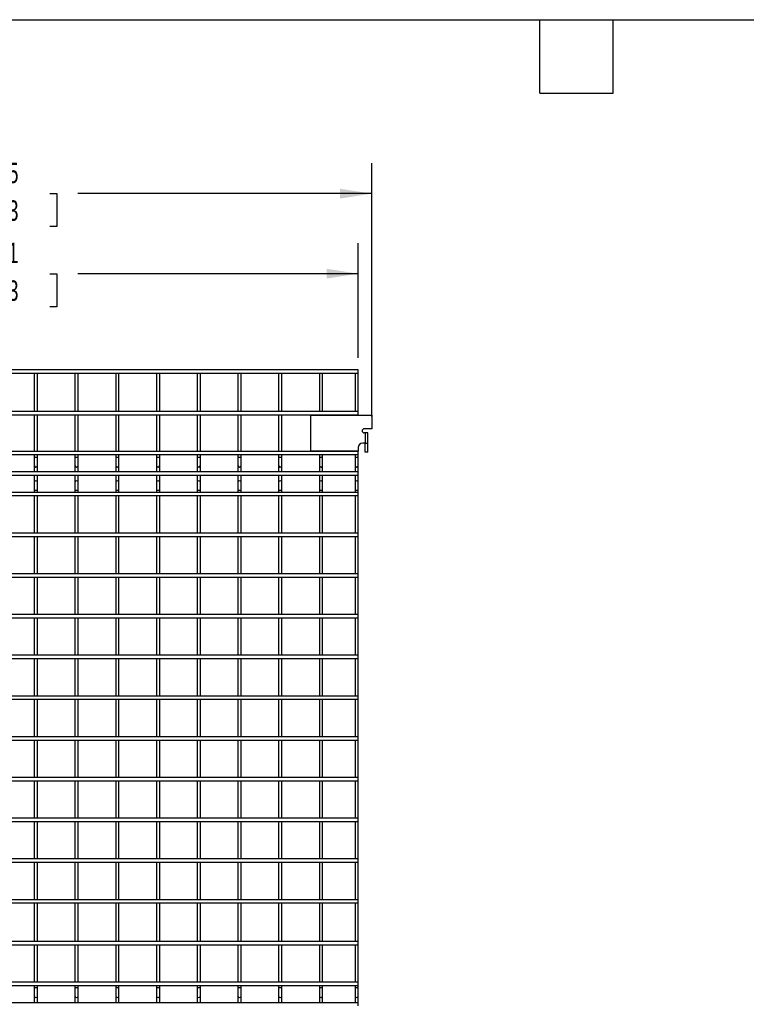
# Model space of a CAD drawing. Header units: inches. Extents: x 0.2 to 10.8, y 0.2 to 8.2.
# Tile 5 of 27: x 3.2 to 6.2, y 4.2 to 8.2. Entities that reach past the tile are written whole.
import ezdxf

# ---------------------------------------------------------------- set-up
doc = ezdxf.new("R2010")
doc.units = ezdxf.units.IN
doc.header["$MEASUREMENT"] = 0
doc.layers.add('DIMENSIONS', color=140, linetype='Continuous', lineweight=25)
doc.layers.add('TEXT', color=140, linetype='Continuous', lineweight=25)
doc.styles.add('SLDTEXTSTYLE0', font='TXT', dxfattribs={"width": 0.7})
doc.dimstyles.new('SLDDIMSTYLE0', dxfattribs={"dimtxt": 0.084961, "dimasz": 0.13, "dimexe": 0, "dimexo": 0.0625, "dimgap": 0.02124, "dimtad": 0, "dimtih": 1, "dimtoh": 1, "dimlfac": 12, "dimrnd": 1e-09, "dimzin": 12, "dimdsep": 46, "dimtxsty": 'SLDTEXTSTYLE0', "dimsah": 1, "dimcen": 0.09, "dimadec": 0, "dimazin": 3, "dimtfac": 1, "dimtofl": 0, "dimtmove": 0, "dimatfit": 3, "dimfxl": 0, "dimfrac": 2, "dimtolj": 1, "dimtzin": 12, "dimarcsym": 0})

# ---------------------------------------------------------------- blocks, each defined once
blk = doc.blocks.new('_D')
at = {"layer": 'DIMENSIONS'}
for p, q in [((1.781, 6.867), (1.781, 7.3357)), ((4.6068, 6.867), (4.6068, 7.3357)), ((1.781, 7.2107), (2.9063, 7.2107)), ((3.0214, 7.2107), (2.9929, 7.2107)), ((2.9929, 7.2107), (2.9929, 7.0756)), ((3.3446, 7.2107), (3.3731, 7.2107)), ((3.3731, 7.2107), (3.3731, 7.0756)), ((4.6068, 7.2107), (3.4597, 7.2107)), ((2.9929, 7.0756), (3.0214, 7.0756)), ((3.3731, 7.0756), (3.3446, 7.0756))]:
    blk.add_line(p, q, dxfattribs=at)
for points in [[(1.781, 7.2107), (1.911, 7.1907), (1.911, 7.2307)], [(4.6068, 7.2107), (4.4768, 7.2307), (4.4768, 7.1907)]]:
    blk.add_solid(points, dxfattribs=at)
at = {"layer": 'DIMENSIONS', "char_height": 0.08333, "attachment_point": 1, "style": 'SLDTEXTSTYLE0'}
for s, insert in [('33.91', (3.0214, 7.3371)), ('861.3', (3.0214, 7.1831))]:
    blk.add_mtext(s, dxfattribs=dict(at, insert=insert))
blk = doc.blocks.new('_D_1')
at = {"layer": 'DIMENSIONS'}
for p, q in [((1.7252, 6.6258), (1.7252, 7.6632)), ((4.6625, 6.6258), (4.6625, 7.6632)), ((1.7252, 7.5382), (2.9063, 7.5382)), ((3.0214, 7.5382), (2.9929, 7.5382)), ((2.9929, 7.5382), (2.9929, 7.4032)), ((3.3446, 7.5382), (3.3731, 7.5382)), ((3.3731, 7.5382), (3.3731, 7.4032)), ((4.6625, 7.5382), (3.4597, 7.5382)), ((2.9929, 7.4032), (3.0214, 7.4032)), ((3.3731, 7.4032), (3.3446, 7.4032))]:
    blk.add_line(p, q, dxfattribs=at)
for points in [[(1.7252, 7.5382), (1.8552, 7.5182), (1.8552, 7.5582)], [(4.6625, 7.5382), (4.5325, 7.5582), (4.5325, 7.5182)]]:
    blk.add_solid(points, dxfattribs=at)
at = {"layer": 'DIMENSIONS', "char_height": 0.08333, "attachment_point": 1, "style": 'SLDTEXTSTYLE0'}
for s, insert in [('35.25', (3.0214, 7.6646)), ('895.3', (3.0214, 7.5106))]:
    blk.add_mtext(s, dxfattribs=dict(at, insert=insert))

msp = doc.modelspace()

# ---------------------------------------------------------------- linework, layer by layer
for p, q in [((4.60678, 6.81696), (1.78095, 6.81696)), ((4.60678, 6.80363), (4.60678, 6.81696)), ((1.78095, 6.80363), (4.60678, 6.80363)), ((3.28095, 6.80363), (3.28095, 6.64613)), ((3.29428, 6.64613), (3.29428, 6.80363)), ((3.44762, 6.80363), (3.44762, 6.64613)), ((3.46095, 6.64613), (3.46095, 6.80363)), ((3.61428, 6.80363), (3.61428, 6.64613)), ((3.62762, 6.64613), (3.62762, 6.80363)), ((3.78095, 6.80363), (3.78095, 6.64613)), ((3.79428, 6.64613), (3.79428, 6.80363)), ((3.94762, 6.80363), (3.94762, 6.64613)), ((3.96095, 6.64613), (3.96095, 6.80363)), ((4.11428, 6.80363), (4.11428, 6.64613)), ((4.12762, 6.64613), (4.12762, 6.80363)), ((4.28095, 6.80363), (4.28095, 6.64613)), ((4.29428, 6.64613), (4.29428, 6.80363)), ((4.44762, 6.80363), (4.44762, 6.64613)), ((4.46095, 6.64613), (4.46095, 6.80363)), ((4.59345, 6.80363), (4.59345, 6.64613)), ((4.60678, 6.64613), (4.60678, 6.80363)), ((4.60678, 6.64613), (1.78095, 6.64613)), ((1.78095, 6.63279), (4.60678, 6.63279)), ((3.28095, 6.63279), (3.28095, 6.48363)), ((3.29428, 6.48363), (3.29428, 6.63279)), ((3.44762, 6.63279), (3.44762, 6.48363)), ((3.46095, 6.48363), (3.46095, 6.63279)), ((3.61428, 6.63279), (3.61428, 6.48363)), ((3.62762, 6.48363), (3.62762, 6.63279)), ((3.78095, 6.63279), (3.78095, 6.48363)), ((3.79428, 6.48363), (3.79428, 6.63279)), ((3.94762, 6.63279), (3.94762, 6.48363)), ((3.96095, 6.48363), (3.96095, 6.63279)), ((4.11428, 6.63279), (4.11428, 6.48363)), ((4.12762, 6.48363), (4.12762, 6.63279)), ((4.28095, 6.63279), (4.28095, 6.48363)), ((4.29428, 6.48363), (4.29428, 6.63279)), ((4.41253, 6.48498), (4.41253, 6.63206)), ((4.41253, 6.63206), (4.66253, 6.63206)), ((4.44762, 6.63279), (4.44762, 6.63206)), ((4.46095, 6.63206), (4.46095, 6.63279)), ((4.59345, 6.63279), (4.59345, 6.63206)), ((4.60678, 6.63279), (4.60678, 6.64613)), ((4.60678, 6.63206), (4.60678, 6.63279)), ((4.66253, 6.63206), (4.66253, 6.57581)), ((4.66253, 6.57581), (4.63087, 6.57581)), ((4.63453, 6.55915), (4.63087, 6.55915)), ((4.63453, 6.55915), (4.63453, 6.51748)), ((4.6457, 6.55915), (4.63453, 6.55915)), ((4.6457, 6.51748), (4.6457, 6.55915)), ((4.60678, 6.49931), (4.60678, 6.48498)), ((4.63453, 6.51748), (4.62495, 6.51748)), ((4.63453, 6.51748), (4.6457, 6.51748)), ((4.63453, 6.48098), (4.63453, 6.51748)), ((4.6457, 6.48098), (4.6457, 6.51748)), ((4.60678, 6.48363), (1.78095, 6.48363)), ((1.78095, 6.47029), (4.60678, 6.47029)), ((3.28095, 6.47029), (3.28095, 6.45913)), ((3.28095, 6.45913), (3.28095, 6.42621)), ((3.28762, 6.45913), (3.28095, 6.45913)), ((3.29428, 6.45913), (3.28762, 6.45913)), ((3.29428, 6.45913), (3.29428, 6.47029)), ((3.29428, 6.42621), (3.29428, 6.45913)), ((3.44762, 6.47029), (3.44762, 6.45913)), ((3.44762, 6.45913), (3.44762, 6.42621)), ((3.45428, 6.45913), (3.44762, 6.45913)), ((3.46095, 6.45913), (3.45428, 6.45913)), ((3.46095, 6.45913), (3.46095, 6.47029)), ((3.46095, 6.42621), (3.46095, 6.45913)), ((3.61428, 6.47029), (3.61428, 6.45913)), ((3.61428, 6.45913), (3.61428, 6.42621)), ((3.62095, 6.45913), (3.61428, 6.45913)), ((3.62762, 6.45913), (3.62095, 6.45913)), ((3.62762, 6.45913), (3.62762, 6.47029)), ((3.62762, 6.42621), (3.62762, 6.45913)), ((3.78095, 6.47029), (3.78095, 6.45913)), ((3.78095, 6.45913), (3.78095, 6.42621)), ((3.78762, 6.45913), (3.78095, 6.45913)), ((3.79428, 6.45913), (3.78762, 6.45913)), ((3.79428, 6.45913), (3.79428, 6.47029)), ((3.79428, 6.42621), (3.79428, 6.45913)), ((3.94762, 6.47029), (3.94762, 6.45913)), ((3.94762, 6.45913), (3.94762, 6.42621)), ((3.95428, 6.45913), (3.94762, 6.45913)), ((3.96095, 6.45913), (3.95428, 6.45913)), ((3.96095, 6.45913), (3.96095, 6.47029)), ((3.96095, 6.42621), (3.96095, 6.45913)), ((4.11428, 6.47029), (4.11428, 6.45913)), ((4.11428, 6.45913), (4.11428, 6.42621)), ((4.12095, 6.45913), (4.11428, 6.45913)), ((4.12762, 6.45913), (4.12095, 6.45913)), ((4.12762, 6.45913), (4.12762, 6.47029)), ((4.12762, 6.42621), (4.12762, 6.45913)), ((4.28095, 6.47029), (4.28095, 6.45913)), ((4.28095, 6.45913), (4.28095, 6.42621)), ((4.28762, 6.45913), (4.28095, 6.45913)), ((4.29428, 6.45913), (4.28762, 6.45913)), ((4.29428, 6.45913), (4.29428, 6.47029)), ((4.29428, 6.42621), (4.29428, 6.45913)), ((4.60678, 6.48498), (4.41253, 6.48498)), ((4.44762, 6.48498), (4.44762, 6.48363)), ((4.44762, 6.47029), (4.44762, 6.45913)), ((4.44762, 6.45913), (4.44762, 6.42621)), ((4.45428, 6.45913), (4.44762, 6.45913)), ((4.46095, 6.45913), (4.45428, 6.45913)), ((4.46095, 6.48363), (4.46095, 6.48498)), ((4.46095, 6.45913), (4.46095, 6.47029)), ((4.46095, 6.42621), (4.46095, 6.45913)), ((4.59345, 6.48498), (4.59345, 6.48363)), ((4.59345, 6.47029), (4.59345, 6.45913)), ((4.59345, 6.45913), (4.59345, 6.42621)), ((4.60012, 6.45913), (4.59345, 6.45913)), ((4.60678, 6.45913), (4.60012, 6.45913)), ((4.60678, 6.48363), (4.60678, 6.48498)), ((4.60678, 6.47029), (4.60678, 6.48363)), ((4.60678, 6.45913), (4.60678, 6.47029)), ((4.60678, 6.42621), (4.60678, 6.45913)), ((4.6457, 6.48098), (4.63453, 6.48098)), ((3.28095, 6.42621), (3.28095, 6.39969)), ((3.29428, 6.39969), (3.29428, 6.42621)), ((3.44762, 6.42621), (3.44762, 6.39969)), ((3.46095, 6.39969), (3.46095, 6.42621)), ((3.61428, 6.42621), (3.61428, 6.39969)), ((3.62762, 6.39969), (3.62762, 6.42621)), ((3.78095, 6.42621), (3.78095, 6.39969)), ((3.79428, 6.39969), (3.79428, 6.42621)), ((3.94762, 6.42621), (3.94762, 6.39969)), ((3.96095, 6.39969), (3.96095, 6.42621)), ((4.11428, 6.42621), (4.11428, 6.39969)), ((4.12762, 6.39969), (4.12762, 6.42621)), ((4.28095, 6.42621), (4.28095, 6.39969)), ((4.29428, 6.39969), (4.29428, 6.42621)), ((4.44762, 6.42621), (4.44762, 6.39969)), ((4.46095, 6.39969), (4.46095, 6.42621)), ((4.59345, 6.42621), (4.59345, 6.39969)), ((4.60678, 6.39969), (4.60678, 6.42621)), ((4.60678, 6.39969), (1.78095, 6.39969)), ((1.78095, 6.38636), (4.60678, 6.38636)), ((3.28095, 6.38636), (3.28095, 6.35646)), ((3.29428, 6.35646), (3.29428, 6.38636)), ((3.44762, 6.38636), (3.44762, 6.35646)), ((3.46095, 6.35646), (3.46095, 6.38636)), ((3.61428, 6.38636), (3.61428, 6.35646)), ((3.62762, 6.35646), (3.62762, 6.38636)), ((3.78095, 6.38636), (3.78095, 6.35646)), ((3.79428, 6.35646), (3.79428, 6.38636)), ((3.94762, 6.38636), (3.94762, 6.35646)), ((3.96095, 6.35646), (3.96095, 6.38636)), ((4.11428, 6.38636), (4.11428, 6.35646)), ((4.12762, 6.35646), (4.12762, 6.38636)), ((4.28095, 6.38636), (4.28095, 6.35646)), ((4.29428, 6.35646), (4.29428, 6.38636)), ((4.44762, 6.38636), (4.44762, 6.35646)), ((4.46095, 6.35646), (4.46095, 6.38636)), ((4.59345, 6.38636), (4.59345, 6.35646)), ((4.60678, 6.38636), (4.60678, 6.39969)), ((4.60678, 6.35646), (4.60678, 6.38636)), ((3.28095, 6.35646), (3.28095, 6.32354)), ((3.29428, 6.32354), (3.29428, 6.35646)), ((3.44762, 6.35646), (3.44762, 6.32354)), ((3.46095, 6.32354), (3.46095, 6.35646)), ((3.61428, 6.35646), (3.61428, 6.32354)), ((3.62762, 6.32354), (3.62762, 6.35646)), ((3.78095, 6.35646), (3.78095, 6.32354)), ((3.79428, 6.32354), (3.79428, 6.35646)), ((3.94762, 6.35646), (3.94762, 6.32354)), ((3.96095, 6.32354), (3.96095, 6.35646)), ((4.11428, 6.35646), (4.11428, 6.32354)), ((4.12762, 6.32354), (4.12762, 6.35646)), ((4.28095, 6.35646), (4.28095, 6.32354)), ((4.29428, 6.32354), (4.29428, 6.35646)), ((4.44762, 6.35646), (4.44762, 6.32354)), ((4.46095, 6.32354), (4.46095, 6.35646)), ((4.59345, 6.35646), (4.59345, 6.32354)), ((4.60678, 6.32354), (4.60678, 6.35646)), ((4.60678, 6.31576), (1.78095, 6.31576)), ((1.78095, 6.30242), (4.60678, 6.30242)), ((3.28095, 6.32354), (3.28095, 6.31576)), ((3.29428, 6.32354), (3.28095, 6.32354)), ((3.28095, 6.30242), (3.28095, 6.14909)), ((3.29428, 6.31576), (3.29428, 6.32354)), ((3.29428, 6.14909), (3.29428, 6.30242)), ((3.44762, 6.32354), (3.44762, 6.31576)), ((3.46095, 6.32354), (3.44762, 6.32354)), ((3.44762, 6.30242), (3.44762, 6.14909)), ((3.46095, 6.31576), (3.46095, 6.32354)), ((3.46095, 6.14909), (3.46095, 6.30242)), ((3.61428, 6.32354), (3.61428, 6.31576)), ((3.62762, 6.32354), (3.61428, 6.32354)), ((3.61428, 6.30242), (3.61428, 6.14909)), ((3.62762, 6.31576), (3.62762, 6.32354)), ((3.62762, 6.14909), (3.62762, 6.30242)), ((3.78095, 6.32354), (3.78095, 6.31576)), ((3.79428, 6.32354), (3.78095, 6.32354)), ((3.78095, 6.30242), (3.78095, 6.14909)), ((3.79428, 6.31576), (3.79428, 6.32354)), ((3.79428, 6.14909), (3.79428, 6.30242)), ((3.94762, 6.32354), (3.94762, 6.31576)), ((3.96095, 6.32354), (3.94762, 6.32354)), ((3.94762, 6.30242), (3.94762, 6.14909)), ((3.96095, 6.31576), (3.96095, 6.32354)), ((3.96095, 6.14909), (3.96095, 6.30242)), ((4.11428, 6.32354), (4.11428, 6.31576)), ((4.12762, 6.32354), (4.11428, 6.32354)), ((4.11428, 6.30242), (4.11428, 6.14909)), ((4.12762, 6.31576), (4.12762, 6.32354)), ((4.12762, 6.14909), (4.12762, 6.30242)), ((4.28095, 6.32354), (4.28095, 6.31576)), ((4.29428, 6.32354), (4.28095, 6.32354)), ((4.28095, 6.30242), (4.28095, 6.14909)), ((4.29428, 6.31576), (4.29428, 6.32354)), ((4.29428, 6.14909), (4.29428, 6.30242)), ((4.44762, 6.32354), (4.44762, 6.31576)), ((4.46095, 6.32354), (4.44762, 6.32354)), ((4.44762, 6.30242), (4.44762, 6.14909)), ((4.46095, 6.31576), (4.46095, 6.32354)), ((4.46095, 6.14909), (4.46095, 6.30242)), ((4.59345, 6.32354), (4.59345, 6.31576)), ((4.60678, 6.32354), (4.59345, 6.32354)), ((4.59345, 6.30242), (4.59345, 6.14909)), ((4.60678, 6.31576), (4.60678, 6.32354)), ((4.60678, 6.30242), (4.60678, 6.31576)), ((4.60678, 6.14909), (4.60678, 6.30242)), ((4.60678, 6.14909), (1.78095, 6.14909)), ((1.78095, 6.13576), (4.60678, 6.13576)), ((3.28095, 6.13576), (3.28095, 5.98242)), ((3.29428, 5.98242), (3.29428, 6.13576)), ((3.44762, 6.13576), (3.44762, 5.98242)), ((3.46095, 5.98242), (3.46095, 6.13576)), ((3.61428, 6.13576), (3.61428, 5.98242)), ((3.62762, 5.98242), (3.62762, 6.13576)), ((3.78095, 6.13576), (3.78095, 5.98242)), ((3.79428, 5.98242), (3.79428, 6.13576)), ((3.94762, 6.13576), (3.94762, 5.98242)), ((3.96095, 5.98242), (3.96095, 6.13576)), ((4.11428, 6.13576), (4.11428, 5.98242)), ((4.12762, 5.98242), (4.12762, 6.13576)), ((4.28095, 6.13576), (4.28095, 5.98242)), ((4.29428, 5.98242), (4.29428, 6.13576)), ((4.44762, 6.13576), (4.44762, 5.98242)), ((4.46095, 5.98242), (4.46095, 6.13576)), ((4.59345, 6.13576), (4.59345, 5.98242)), ((4.60678, 6.13576), (4.60678, 6.14909)), ((4.60678, 5.98242), (4.60678, 6.13576)), ((4.60678, 5.98242), (1.78095, 5.98242)), ((1.78095, 5.96909), (4.60678, 5.96909)), ((3.28095, 5.96909), (3.28095, 5.81576)), ((3.29428, 5.81576), (3.29428, 5.96909)), ((3.44762, 5.96909), (3.44762, 5.81576)), ((3.46095, 5.81576), (3.46095, 5.96909)), ((3.61428, 5.96909), (3.61428, 5.81576)), ((3.62762, 5.81576), (3.62762, 5.96909)), ((3.78095, 5.96909), (3.78095, 5.81576)), ((3.79428, 5.81576), (3.79428, 5.96909)), ((3.94762, 5.96909), (3.94762, 5.81576)), ((3.96095, 5.81576), (3.96095, 5.96909)), ((4.11428, 5.96909), (4.11428, 5.81576)), ((4.12762, 5.81576), (4.12762, 5.96909)), ((4.28095, 5.96909), (4.28095, 5.81576)), ((4.29428, 5.81576), (4.29428, 5.96909)), ((4.44762, 5.96909), (4.44762, 5.81576)), ((4.46095, 5.81576), (4.46095, 5.96909)), ((4.59345, 5.96909), (4.59345, 5.81576)), ((4.60678, 5.96909), (4.60678, 5.98242)), ((4.60678, 5.81576), (4.60678, 5.96909)), ((4.60678, 5.81576), (1.78095, 5.81576)), ((1.78095, 5.80242), (4.60678, 5.80242)), ((3.28095, 5.80242), (3.28095, 5.64909)), ((3.29428, 5.64909), (3.29428, 5.80242)), ((3.44762, 5.80242), (3.44762, 5.64909)), ((3.46095, 5.64909), (3.46095, 5.80242)), ((3.61428, 5.80242), (3.61428, 5.64909)), ((3.62762, 5.64909), (3.62762, 5.80242)), ((3.78095, 5.80242), (3.78095, 5.64909)), ((3.79428, 5.64909), (3.79428, 5.80242)), ((3.94762, 5.80242), (3.94762, 5.64909)), ((3.96095, 5.64909), (3.96095, 5.80242)), ((4.11428, 5.80242), (4.11428, 5.64909)), ((4.12762, 5.64909), (4.12762, 5.80242)), ((4.28095, 5.80242), (4.28095, 5.64909)), ((4.29428, 5.64909), (4.29428, 5.80242)), ((4.44762, 5.80242), (4.44762, 5.64909)), ((4.46095, 5.64909), (4.46095, 5.80242)), ((4.59345, 5.80242), (4.59345, 5.64909)), ((4.60678, 5.80242), (4.60678, 5.81576)), ((4.60678, 5.64909), (4.60678, 5.80242)), ((4.60678, 5.64909), (1.78095, 5.64909)), ((4.60678, 5.63576), (4.60678, 5.64909)), ((1.78095, 5.63576), (4.60678, 5.63576)), ((3.28095, 5.63576), (3.28095, 5.48242)), ((3.29428, 5.48242), (3.29428, 5.63576)), ((3.44762, 5.63576), (3.44762, 5.48242)), ((3.46095, 5.48242), (3.46095, 5.63576)), ((3.61428, 5.63576), (3.61428, 5.48242)), ((3.62762, 5.48242), (3.62762, 5.63576)), ((3.78095, 5.63576), (3.78095, 5.48242)), ((3.79428, 5.48242), (3.79428, 5.63576)), ((3.94762, 5.63576), (3.94762, 5.48242)), ((3.96095, 5.48242), (3.96095, 5.63576)), ((4.11428, 5.63576), (4.11428, 5.48242)), ((4.12762, 5.48242), (4.12762, 5.63576)), ((4.28095, 5.63576), (4.28095, 5.48242)), ((4.29428, 5.48242), (4.29428, 5.63576)), ((4.44762, 5.63576), (4.44762, 5.48242)), ((4.46095, 5.48242), (4.46095, 5.63576)), ((4.59345, 5.63576), (4.59345, 5.48242)), ((4.60678, 5.48242), (4.60678, 5.63576)), ((4.60678, 5.48242), (1.78095, 5.48242)), ((4.60678, 5.46909), (4.60678, 5.48242)), ((1.78095, 5.46909), (4.60678, 5.46909)), ((3.28095, 5.46909), (3.28095, 5.31576)), ((3.29428, 5.31576), (3.29428, 5.46909)), ((3.44762, 5.46909), (3.44762, 5.31576)), ((3.46095, 5.31576), (3.46095, 5.46909)), ((3.61428, 5.46909), (3.61428, 5.31576)), ((3.62762, 5.31576), (3.62762, 5.46909)), ((3.78095, 5.46909), (3.78095, 5.31576)), ((3.79428, 5.31576), (3.79428, 5.46909)), ((3.94762, 5.46909), (3.94762, 5.31576)), ((3.96095, 5.31576), (3.96095, 5.46909)), ((4.11428, 5.46909), (4.11428, 5.31576)), ((4.12762, 5.31576), (4.12762, 5.46909)), ((4.28095, 5.46909), (4.28095, 5.31576)), ((4.29428, 5.31576), (4.29428, 5.46909)), ((4.44762, 5.46909), (4.44762, 5.31576)), ((4.46095, 5.31576), (4.46095, 5.46909)), ((4.59345, 5.46909), (4.59345, 5.31576)), ((4.60678, 5.31576), (4.60678, 5.46909)), ((4.60678, 5.31576), (1.78095, 5.31576)), ((1.78095, 5.30242), (4.60678, 5.30242)), ((3.28095, 5.30242), (3.28095, 5.14909)), ((3.29428, 5.14909), (3.29428, 5.30242)), ((3.44762, 5.30242), (3.44762, 5.14909)), ((3.46095, 5.14909), (3.46095, 5.30242)), ((3.61428, 5.30242), (3.61428, 5.14909)), ((3.62762, 5.14909), (3.62762, 5.30242)), ((3.78095, 5.30242), (3.78095, 5.14909)), ((3.79428, 5.14909), (3.79428, 5.30242)), ((3.94762, 5.30242), (3.94762, 5.14909)), ((3.96095, 5.14909), (3.96095, 5.30242)), ((4.11428, 5.30242), (4.11428, 5.14909)), ((4.12762, 5.14909), (4.12762, 5.30242)), ((4.28095, 5.30242), (4.28095, 5.14909)), ((4.29428, 5.14909), (4.29428, 5.30242)), ((4.44762, 5.30242), (4.44762, 5.14909)), ((4.46095, 5.14909), (4.46095, 5.30242)), ((4.59345, 5.30242), (4.59345, 5.14909)), ((4.60678, 5.30242), (4.60678, 5.31576)), ((4.60678, 5.14909), (4.60678, 5.30242)), ((4.60678, 5.14909), (1.78095, 5.14909)), ((1.78095, 5.13576), (4.60678, 5.13576)), ((3.28095, 5.13576), (3.28095, 4.98242)), ((3.29428, 4.98242), (3.29428, 5.13576)), ((3.44762, 5.13576), (3.44762, 4.98242)), ((3.46095, 4.98242), (3.46095, 5.13576)), ((3.61428, 5.13576), (3.61428, 4.98242)), ((3.62762, 4.98242), (3.62762, 5.13576)), ((3.78095, 5.13576), (3.78095, 4.98242)), ((3.79428, 4.98242), (3.79428, 5.13576)), ((3.94762, 5.13576), (3.94762, 4.98242)), ((3.96095, 4.98242), (3.96095, 5.13576)), ((4.11428, 5.13576), (4.11428, 4.98242)), ((4.12762, 4.98242), (4.12762, 5.13576)), ((4.28095, 5.13576), (4.28095, 4.98242)), ((4.29428, 4.98242), (4.29428, 5.13576)), ((4.44762, 5.13576), (4.44762, 4.98242)), ((4.46095, 4.98242), (4.46095, 5.13576)), ((4.59345, 5.13576), (4.59345, 4.98242)), ((4.60678, 5.13576), (4.60678, 5.14909)), ((4.60678, 4.98242), (4.60678, 5.13576)), ((4.60678, 4.98242), (1.78095, 4.98242)), ((1.78095, 4.96909), (4.60678, 4.96909)), ((3.28095, 4.96909), (3.28095, 4.81576)), ((3.29428, 4.81576), (3.29428, 4.96909)), ((3.44762, 4.96909), (3.44762, 4.81576)), ((3.46095, 4.81576), (3.46095, 4.96909)), ((3.61428, 4.96909), (3.61428, 4.81576)), ((3.62762, 4.81576), (3.62762, 4.96909)), ((3.78095, 4.96909), (3.78095, 4.81576)), ((3.79428, 4.81576), (3.79428, 4.96909)), ((3.94762, 4.96909), (3.94762, 4.81576)), ((3.96095, 4.81576), (3.96095, 4.96909)), ((4.11428, 4.96909), (4.11428, 4.81576)), ((4.12762, 4.81576), (4.12762, 4.96909)), ((4.28095, 4.96909), (4.28095, 4.81576)), ((4.29428, 4.81576), (4.29428, 4.96909)), ((4.44762, 4.96909), (4.44762, 4.81576)), ((4.46095, 4.81576), (4.46095, 4.96909)), ((4.59345, 4.96909), (4.59345, 4.81576)), ((4.60678, 4.96909), (4.60678, 4.98242)), ((4.60678, 4.81576), (4.60678, 4.96909)), ((4.60678, 4.81576), (1.78095, 4.81576)), ((1.78095, 4.80242), (4.60678, 4.80242)), ((3.28095, 4.80242), (3.28095, 4.64909)), ((3.29428, 4.64909), (3.29428, 4.80242)), ((3.44762, 4.80242), (3.44762, 4.64909)), ((3.46095, 4.64909), (3.46095, 4.80242)), ((3.61428, 4.80242), (3.61428, 4.64909)), ((3.62762, 4.64909), (3.62762, 4.80242)), ((3.78095, 4.80242), (3.78095, 4.64909)), ((3.79428, 4.64909), (3.79428, 4.80242)), ((3.94762, 4.80242), (3.94762, 4.64909)), ((3.96095, 4.64909), (3.96095, 4.80242)), ((4.11428, 4.80242), (4.11428, 4.64909)), ((4.12762, 4.64909), (4.12762, 4.80242)), ((4.28095, 4.80242), (4.28095, 4.64909)), ((4.29428, 4.64909), (4.29428, 4.80242)), ((4.44762, 4.80242), (4.44762, 4.64909)), ((4.46095, 4.64909), (4.46095, 4.80242)), ((4.59345, 4.80242), (4.59345, 4.64909)), ((4.60678, 4.80242), (4.60678, 4.81576)), ((4.60678, 4.64909), (4.60678, 4.80242)), ((4.60678, 4.64909), (1.78095, 4.64909)), ((1.78095, 4.63576), (4.60678, 4.63576)), ((3.28095, 4.63576), (3.28095, 4.47826)), ((3.29428, 4.47826), (3.29428, 4.63576)), ((3.44762, 4.63576), (3.44762, 4.47826)), ((3.46095, 4.47826), (3.46095, 4.63576)), ((3.61428, 4.63576), (3.61428, 4.47826)), ((3.62762, 4.47826), (3.62762, 4.63576)), ((3.78095, 4.63576), (3.78095, 4.47826)), ((3.79428, 4.47826), (3.79428, 4.63576)), ((3.94762, 4.63576), (3.94762, 4.47826)), ((3.96095, 4.47826), (3.96095, 4.63576)), ((4.11428, 4.63576), (4.11428, 4.47826)), ((4.12762, 4.47826), (4.12762, 4.63576)), ((4.28095, 4.63576), (4.28095, 4.47826)), ((4.29428, 4.47826), (4.29428, 4.63576)), ((4.44762, 4.63576), (4.44762, 4.47826)), ((4.46095, 4.47826), (4.46095, 4.63576)), ((4.59345, 4.63576), (4.59345, 4.47826)), ((4.60678, 4.63576), (4.60678, 4.64909)), ((4.60678, 4.47826), (4.60678, 4.63576)), ((4.60678, 4.47826), (1.78095, 4.47826)), ((4.60678, 4.46492), (4.60678, 4.47826)), ((1.78095, 4.46492), (4.60678, 4.46492)), ((3.28095, 4.46492), (3.28095, 4.31159)), ((3.29428, 4.31159), (3.29428, 4.46492)), ((3.44762, 4.46492), (3.44762, 4.31159)), ((3.46095, 4.31159), (3.46095, 4.46492)), ((3.61428, 4.46492), (3.61428, 4.31159)), ((3.62762, 4.31159), (3.62762, 4.46492)), ((3.78095, 4.46492), (3.78095, 4.31159)), ((3.79428, 4.31159), (3.79428, 4.46492)), ((3.94762, 4.46492), (3.94762, 4.31159)), ((3.96095, 4.31159), (3.96095, 4.46492)), ((4.11428, 4.46492), (4.11428, 4.31159)), ((4.12762, 4.31159), (4.12762, 4.46492)), ((4.28095, 4.46492), (4.28095, 4.31159)), ((4.29428, 4.31159), (4.29428, 4.46492)), ((4.44762, 4.46492), (4.44762, 4.31159)), ((4.46095, 4.31159), (4.46095, 4.46492)), ((4.59345, 4.46492), (4.59345, 4.31159)), ((4.60678, 4.31159), (4.60678, 4.46492)), ((4.60678, 4.31159), (1.78095, 4.31159)), ((4.60678, 4.29826), (4.60678, 4.31159)), ((1.78095, 4.29826), (4.60678, 4.29826)), ((3.28095, 4.29826), (3.28095, 4.28829)), ((3.28095, 4.28829), (3.28095, 4.25538)), ((3.28762, 4.28829), (3.28095, 4.28829)), ((3.29428, 4.28829), (3.28762, 4.28829)), ((3.29428, 4.28829), (3.29428, 4.29826)), ((3.29428, 4.25538), (3.29428, 4.28829)), ((3.44762, 4.29826), (3.44762, 4.28829)), ((3.44762, 4.28829), (3.44762, 4.25538)), ((3.45428, 4.28829), (3.44762, 4.28829)), ((3.46095, 4.28829), (3.45428, 4.28829)), ((3.46095, 4.28829), (3.46095, 4.29826)), ((3.46095, 4.25538), (3.46095, 4.28829)), ((3.61428, 4.29826), (3.61428, 4.28829)), ((3.61428, 4.28829), (3.61428, 4.25538)), ((3.62095, 4.28829), (3.61428, 4.28829)), ((3.62762, 4.28829), (3.62095, 4.28829)), ((3.62762, 4.28829), (3.62762, 4.29826)), ((3.62762, 4.25538), (3.62762, 4.28829)), ((3.78095, 4.29826), (3.78095, 4.28829)), ((3.78095, 4.28829), (3.78095, 4.25538)), ((3.78762, 4.28829), (3.78095, 4.28829)), ((3.79428, 4.28829), (3.78762, 4.28829)), ((3.79428, 4.28829), (3.79428, 4.29826)), ((3.79428, 4.25538), (3.79428, 4.28829)), ((3.94762, 4.29826), (3.94762, 4.28829)), ((3.94762, 4.28829), (3.94762, 4.25538)), ((3.95428, 4.28829), (3.94762, 4.28829)), ((3.96095, 4.28829), (3.95428, 4.28829)), ((3.96095, 4.28829), (3.96095, 4.29826)), ((3.96095, 4.25538), (3.96095, 4.28829)), ((4.11428, 4.29826), (4.11428, 4.28829)), ((4.11428, 4.28829), (4.11428, 4.25538)), ((4.12095, 4.28829), (4.11428, 4.28829)), ((4.12762, 4.28829), (4.12095, 4.28829)), ((4.12762, 4.28829), (4.12762, 4.29826)), ((4.12762, 4.25538), (4.12762, 4.28829)), ((4.28095, 4.29826), (4.28095, 4.28829)), ((4.28095, 4.28829), (4.28095, 4.25538)), ((4.28762, 4.28829), (4.28095, 4.28829)), ((4.29428, 4.28829), (4.28762, 4.28829)), ((4.29428, 4.28829), (4.29428, 4.29826)), ((4.29428, 4.25538), (4.29428, 4.28829)), ((4.44762, 4.29826), (4.44762, 4.28829)), ((4.44762, 4.28829), (4.44762, 4.25538)), ((4.45428, 4.28829), (4.44762, 4.28829)), ((4.46095, 4.28829), (4.45428, 4.28829)), ((4.46095, 4.28829), (4.46095, 4.29826)), ((4.46095, 4.25538), (4.46095, 4.28829)), ((4.59345, 4.29826), (4.59345, 4.28829)), ((4.59345, 4.28829), (4.59345, 4.25538)), ((4.60012, 4.28829), (4.59345, 4.28829)), ((4.60678, 4.28829), (4.60012, 4.28829)), ((4.60678, 4.28829), (4.60678, 4.29826)), ((4.60678, 4.25538), (4.60678, 4.28829)), ((3.28095, 4.25538), (3.28095, 4.22766)), ((3.29428, 4.22766), (3.29428, 4.25538)), ((3.44762, 4.25538), (3.44762, 4.22766)), ((3.46095, 4.22766), (3.46095, 4.25538)), ((3.61428, 4.25538), (3.61428, 4.22766)), ((3.62762, 4.22766), (3.62762, 4.25538)), ((3.78095, 4.25538), (3.78095, 4.22766)), ((3.79428, 4.22766), (3.79428, 4.25538)), ((3.94762, 4.25538), (3.94762, 4.22766)), ((3.96095, 4.22766), (3.96095, 4.25538)), ((4.11428, 4.25538), (4.11428, 4.22766)), ((4.12762, 4.22766), (4.12762, 4.25538)), ((4.28095, 4.25538), (4.28095, 4.22766)), ((4.29428, 4.22766), (4.29428, 4.25538)), ((4.44762, 4.25538), (4.44762, 4.22766)), ((4.46095, 4.22766), (4.46095, 4.25538)), ((4.59345, 4.25538), (4.59345, 4.22766)), ((4.60678, 4.22766), (4.60678, 4.25538)), ((4.60678, 4.22766), (1.78095, 4.22766)), ((4.60678, 4.21432), (4.60678, 4.22766))]:
    msp.add_line(p, q)
for centre, radius, start, end in [((4.63087, 6.56748), 0.00833, 90, 270), ((4.62495, 6.49931), 0.01817, 90, 180), ((3.28762, 6.42621), 0.00667, 180, 0), ((3.45428, 6.42621), 0.00667, 180, 0), ((3.62095, 6.42621), 0.00667, 180, 0), ((3.78762, 6.42621), 0.00667, 180, 0), ((3.95428, 6.42621), 0.00667, 180, 0), ((4.12095, 6.42621), 0.00667, 180, 0), ((4.28762, 6.42621), 0.00667, 180, 0), ((4.45428, 6.42621), 0.00667, 180, 0), ((4.60012, 6.42621), 0.00667, 180, 0), ((3.28762, 6.35646), 0.00667, 90, 180), ((3.28762, 6.35646), 0.00667, 0, 90), ((3.45428, 6.35646), 0.00667, 90, 180), ((3.45428, 6.35646), 0.00667, 0, 90), ((3.62095, 6.35646), 0.00667, 90, 180), ((3.62095, 6.35646), 0.00667, 0, 90), ((3.78762, 6.35646), 0.00667, 90, 180), ((3.78762, 6.35646), 0.00667, 0, 90), ((3.95428, 6.35646), 0.00667, 90, 180), ((3.95428, 6.35646), 0.00667, 0, 90), ((4.12095, 6.35646), 0.00667, 90, 180), ((4.12095, 6.35646), 0.00667, 0, 90), ((4.28762, 6.35646), 0.00667, 90, 180), ((4.28762, 6.35646), 0.00667, 0, 90), ((4.45428, 6.35646), 0.00667, 90, 180), ((4.45428, 6.35646), 0.00667, 0, 90), ((4.60012, 6.35646), 0.00667, 90, 180), ((4.60012, 6.35646), 0.00667, 0, 90), ((3.28762, 4.25538), 0.00667, 180, 0), ((3.45428, 4.25538), 0.00667, 180, 0), ((3.62095, 4.25538), 0.00667, 180, 0), ((3.78762, 4.25538), 0.00667, 180, 0), ((3.95428, 4.25538), 0.00667, 180, 0), ((4.12095, 4.25538), 0.00667, 180, 0), ((4.28762, 4.25538), 0.00667, 180, 0), ((4.45428, 4.25538), 0.00667, 180, 0), ((4.60012, 4.25538), 0.00667, 180, 0)]:
    msp.add_arc(centre, radius, start, end)
at = {"layer": 'TEXT'}
for p, q in [((0.25, 8.25), (10.75, 8.25)), ((5.35, 7.95), (5.35, 8.25)), ((5.65, 7.95), (5.65, 8.25)), ((5.35, 7.95), (5.65, 7.95))]:
    msp.add_line(p, q, dxfattribs=at)

# ---------------------------------------------------------------- dimensions: what is measured, and where the dimension line sits
at = {"layer": 'DIMENSIONS'}
for base, p1, p2, picture, middle in [((4.66253, 7.53818), (1.7252, 6.57581), (4.66253, 6.57581), '_D_1', (3.18299, 7.53818)), ((1.78095, 7.21066), (4.60678, 6.81696), (1.78095, 6.81696), '_D', (3.18299, 7.21066))]:
    dim = msp.add_linear_dim(base=base, p1=p1, p2=p2, dimstyle='SLDDIMSTYLE0', dxfattribs=at)
    dim.commit()
    dim.dimension.update_dxf_attribs({"geometry": picture, "text_midpoint": middle, "dimtype": 160})

doc.saveas('drawing.dxf')
